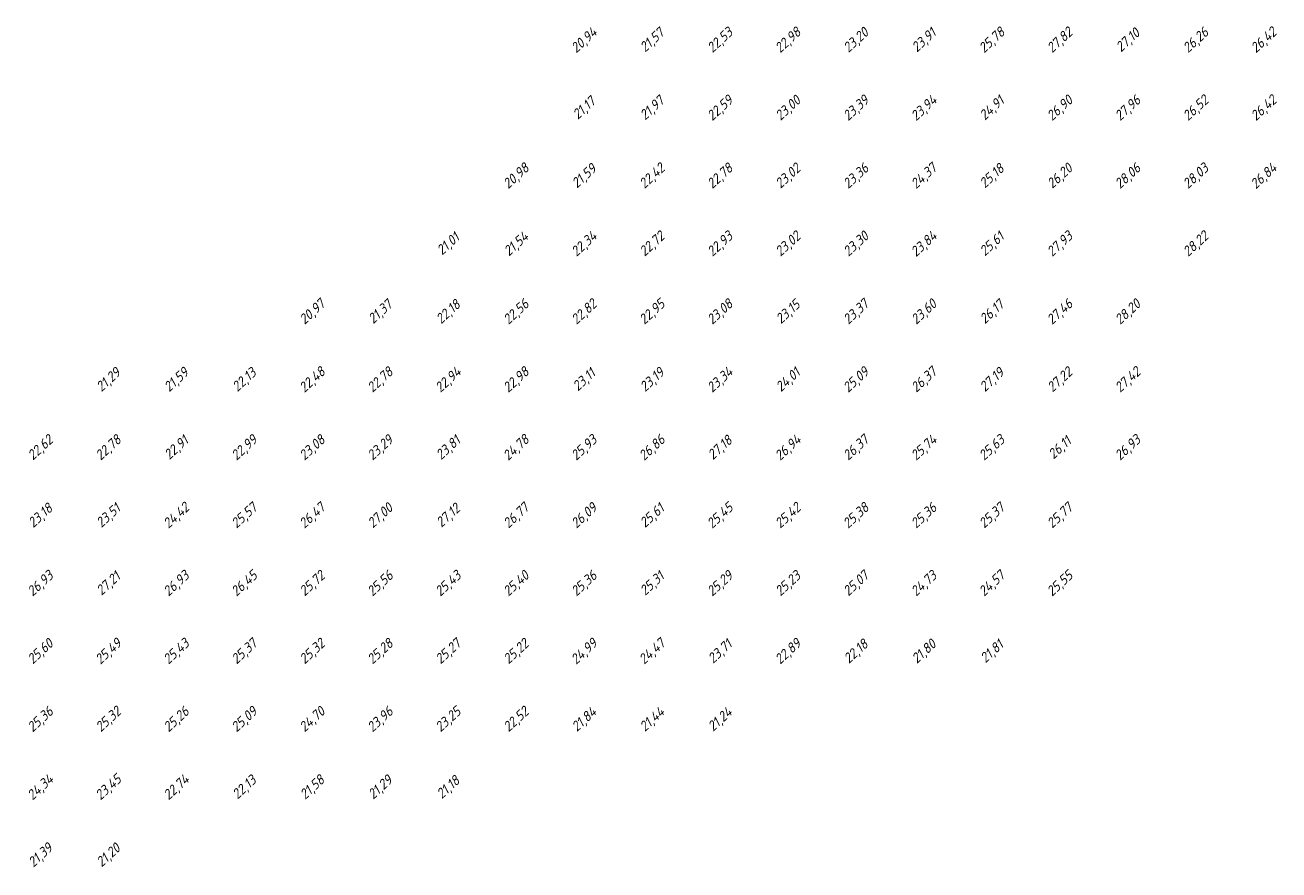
# Model space of a CAD drawing. Extents: x 184522 to 186797, y 346612 to 349107.
# Tile 5 of 27: x 185062 to 185247, y 346792 to 346917. Entities that reach past the tile are written whole.
import ezdxf
from ezdxf.enums import TextEntityAlignment as Align

# ---------------------------------------------------------------- set-up
doc = ezdxf.new("R2010")
doc.units = 0
doc.header["$MEASUREMENT"] = 0
doc.layers.add('ahn_5x5', color=252, linetype='Continuous')
doc.styles.add('ENV-P', font='ISOCP.SHX')

msp = doc.modelspace()

# ---------------------------------------------------------------- texts
at = {"layer": 'ahn_5x5', "style": 'ENV-P', "oblique": 15, "width": 1.035276}
for s, p in [('20,94', (185145, 346913.82)), ('21,57', (185155, 346913.82)), ('22,53', (185165, 346913.82)), ('22,98', (185175, 346913.82)), ('23,20', (185185, 346913.82)), ('23,91', (185195, 346913.82)), ('25,78', (185205, 346913.82)), ('27,82', (185215, 346913.82)), ('27,10', (185225, 346913.82)), ('26,26', (185235, 346913.82)), ('26,42', (185245, 346913.82)), ('21,17', (185145, 346903.82)), ('21,97', (185155, 346903.82)), ('22,59', (185165, 346903.82)), ('23,00', (185175, 346903.82)), ('23,39', (185185, 346903.82)), ('23,94', (185195, 346903.82)), ('24,91', (185205, 346903.82)), ('26,90', (185215, 346903.82)), ('27,96', (185225, 346903.82)), ('26,52', (185235, 346903.82)), ('26,42', (185245, 346903.82)), ('20,98', (185135, 346893.82)), ('21,59', (185145, 346893.82)), ('22,42', (185155, 346893.82)), ('22,78', (185165, 346893.82)), ('23,02', (185175, 346893.82)), ('23,36', (185185, 346893.82)), ('24,37', (185195, 346893.82)), ('25,18', (185205, 346893.82)), ('26,20', (185215, 346893.82)), ('28,06', (185225, 346893.82)), ('28,03', (185235, 346893.82)), ('26,84', (185245, 346893.82)), ('21,01', (185125, 346883.82)), ('21,54', (185135, 346883.82)), ('22,34', (185145, 346883.82)), ('22,72', (185155, 346883.82)), ('22,93', (185165, 346883.82)), ('23,02', (185175, 346883.82)), ('23,30', (185185, 346883.82)), ('23,84', (185195, 346883.82)), ('25,61', (185205, 346883.82)), ('27,93', (185215, 346883.82)), ('28,22', (185235, 346883.82)), ('20,97', (185105, 346873.82)), ('21,37', (185115, 346873.82)), ('22,18', (185125, 346873.82)), ('22,56', (185135, 346873.82)), ('22,82', (185145, 346873.82)), ('22,95', (185155, 346873.82)), ('23,08', (185165, 346873.82)), ('23,15', (185175, 346873.82)), ('23,37', (185185, 346873.82)), ('23,60', (185195, 346873.82)), ('26,17', (185205, 346873.82)), ('27,46', (185215, 346873.82)), ('28,20', (185225, 346873.82)), ('22,13', (185095, 346863.82)), ('22,48', (185105, 346863.82)), ('22,78', (185115, 346863.82)), ('22,94', (185125, 346863.82)), ('22,98', (185135, 346863.82)), ('23,34', (185165, 346863.82)), ('26,37', (185195, 346863.82)), ('21,29', (185075, 346863.82)), ('21,59', (185085, 346863.82)), ('23,11', (185145, 346863.82)), ('23,19', (185155, 346863.82)), ('24,01', (185175, 346863.82)), ('25,09', (185185, 346863.82)), ('27,19', (185205, 346863.82)), ('27,22', (185215, 346863.82)), ('27,42', (185225, 346863.82)), ('22,62', (185065, 346853.82)), ('22,78', (185075, 346853.82)), ('22,91', (185085, 346853.82)), ('22,99', (185095, 346853.82)), ('23,08', (185105, 346853.82)), ('23,29', (185115, 346853.82)), ('23,81', (185125, 346853.82)), ('24,78', (185135, 346853.82)), ('25,93', (185145, 346853.82)), ('26,86', (185155, 346853.82)), ('27,18', (185165, 346853.82)), ('26,94', (185175, 346853.82)), ('26,37', (185185, 346853.82)), ('25,74', (185195, 346853.82)), ('25,63', (185205, 346853.82)), ('26,11', (185215, 346853.82)), ('26,93', (185225, 346853.82)), ('23,18', (185065, 346843.82)), ('23,51', (185075, 346843.82)), ('24,42', (185085, 346843.82)), ('25,57', (185095, 346843.82)), ('26,47', (185105, 346843.82)), ('27,00', (185115, 346843.82)), ('27,12', (185125, 346843.82)), ('26,77', (185135, 346843.82)), ('26,09', (185145, 346843.82)), ('25,61', (185155, 346843.82)), ('25,45', (185165, 346843.82)), ('25,42', (185175, 346843.82)), ('25,38', (185185, 346843.82)), ('25,36', (185195, 346843.82)), ('25,37', (185205, 346843.82)), ('25,77', (185215, 346843.82)), ('26,93', (185065, 346833.82)), ('27,21', (185075, 346833.82)), ('26,93', (185085, 346833.82)), ('26,45', (185095, 346833.82)), ('25,72', (185105, 346833.82)), ('25,56', (185115, 346833.82)), ('25,43', (185125, 346833.82)), ('25,40', (185135, 346833.82)), ('25,36', (185145, 346833.82)), ('25,31', (185155, 346833.82)), ('25,29', (185165, 346833.82)), ('25,23', (185175, 346833.82)), ('25,07', (185185, 346833.82)), ('24,73', (185195, 346833.82)), ('24,57', (185205, 346833.82)), ('25,55', (185215, 346833.82)), ('25,60', (185065, 346823.82)), ('25,49', (185075, 346823.82)), ('25,43', (185085, 346823.82)), ('25,37', (185095, 346823.82)), ('25,32', (185105, 346823.82)), ('25,28', (185115, 346823.82)), ('25,27', (185125, 346823.82)), ('25,22', (185135, 346823.82)), ('24,99', (185145, 346823.82)), ('24,47', (185155, 346823.82)), ('23,71', (185165, 346823.82)), ('22,89', (185175, 346823.82)), ('22,18', (185185, 346823.82)), ('21,80', (185195, 346823.82)), ('21,81', (185205, 346823.82)), ('25,36', (185065, 346813.82)), ('25,32', (185075, 346813.82)), ('25,26', (185085, 346813.82)), ('25,09', (185095, 346813.82)), ('24,70', (185105, 346813.82)), ('23,96', (185115, 346813.82)), ('23,25', (185125, 346813.82)), ('22,52', (185135, 346813.82)), ('21,84', (185145, 346813.82)), ('21,44', (185155, 346813.82)), ('21,24', (185165, 346813.82)), ('24,34', (185065, 346803.82)), ('23,45', (185075, 346803.82)), ('22,74', (185085, 346803.82)), ('22,13', (185095, 346803.82)), ('21,58', (185105, 346803.82)), ('21,29', (185115, 346803.82)), ('21,18', (185125, 346803.82)), ('21,39', (185065, 346793.82)), ('21,20', (185075, 346793.82))]:
    msp.add_text(s, height=1.449, rotation=42.4175, dxfattribs=at).set_placement(p, align=Align.BOTTOM_CENTER)

doc.saveas('drawing.dxf')
